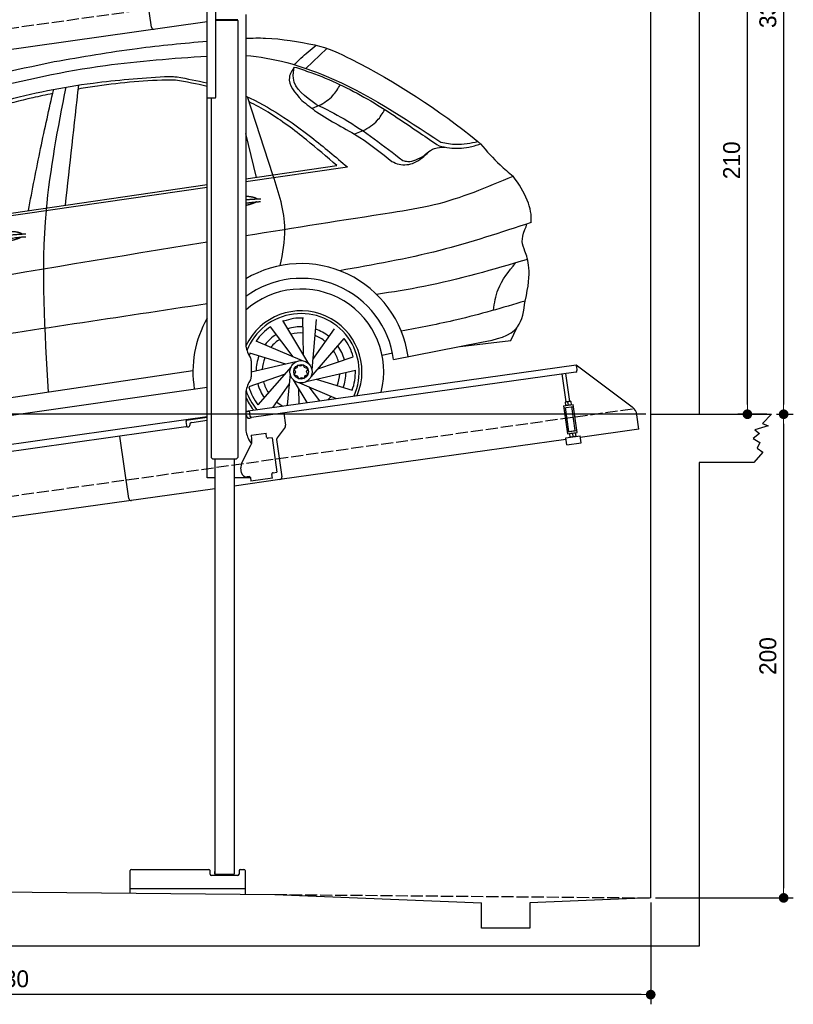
# Model space of a CAD drawing. Extents: x 13 to 6414, y -200 to 6101.
# Tile 5 of 6: x 3214 to 6414, y -200 to 3871. Entities that reach past the tile are written whole.
import ezdxf

# ---------------------------------------------------------------- set-up
doc = ezdxf.new("R2010")
doc.units = 0
doc.header["$LTSCALE"] = 10
doc.header["$MEASUREMENT"] = 0
doc.linetypes.add('GEN3', pattern=[6.25, 5, -1.25])
doc.layers.get('0').update_dxf_attribs({"linetype": 'CONTINUOUS'})
doc.layers.get('DEFPOINTS').update_dxf_attribs({"linetype": 'CONTINUOUS'})
doc.layers.add('3', color=6, linetype='GEN3')
doc.layers.add('CAR', color=1, linetype='CONTINUOUS')
doc.layers.add('AM_0', color=7, linetype='CONTINUOUS', lineweight=30)
doc.layers.add('AM_5', color=3, linetype='CONTINUOUS', lineweight=15)
doc.dimstyles.new('KLAUS_DXF', dxfattribs={"dimscale": 20, "dimtxt": 3.5, "dimasz": 2, "dimexe": 2, "dimexo": 1, "dimgap": 1.5, "dimtad": 1, "dimlfac": 0.1, "dimdsep": 46, "dimtxsty": 'STANDARD', "dimblk": 'DOT', "dimcen": 2, "dimclrd": 256, "dimclre": 256, "dimclrt": 2, "dimadec": 0, "dimazin": 0, "dimtfac": 1, "dimtmove": 2, "dimatfit": 3, "dimfxl": 1, "dimtolj": 1, "dimarcsym": 0})

# ---------------------------------------------------------------- blocks, each defined once
blk = doc.blocks.new('_DOT')
at = {"color": 0, "linetype": 'ByBlock'}
blk.add_line((-0.5, 0), (-1, 0), dxfattribs=at)
at = {"color": 0, "linetype": 'ByBlock', "const_width": 0.5}
blk.add_lwpolyline([(-0.25, 0, 1), (0.25, 0, 1)], format="xyb", close=True, dxfattribs=at)
blk = doc.blocks.new('*D8')
at = {"layer": 'AM_5', "lineweight": -2, "transparency": 16777216}
for p, q in [((5804.1, 2240), (84.1, 2240)), ((124.1, 330), (124.1, 2200)), ((504.1, 290), (84.1, 290))]:
    blk.add_line(p, q, dxfattribs=at)
at = {"layer": 'DEFPOINTS', "color": 0, "transparency": 16777216}
for p in [(124.1, 2240), (5824.1, 2240), (524.1, 290)]:
    blk.add_point(p, dxfattribs=at)
at = {"layer": 'AM_5', "lineweight": -2, "transparency": 16777216, "xscale": 40, "yscale": 40, "zscale": 40}
for p, rotation in [((124.1, 2240), 90), ((124.1, 290), 270)]:
    blk.add_blockref('_DOT', p, dxfattribs=dict(at, rotation=rotation))
at = {"layer": 'AM_5', "color": 2, "transparency": 16777216, "insert": (59.1, 1265), "char_height": 70, "attachment_point": 5, "rotation": 90}
blk.add_mtext('\\A1;195', dxfattribs=at)
blk = doc.blocks.new('*D9')
at = {"layer": 'AM_5', "lineweight": -2, "transparency": 16777216}
for p, q in [((504.1, 3240), (84.1, 3240)), ((124.1, 2280), (124.1, 3200)), ((5804.1, 2240), (84.1, 2240))]:
    blk.add_line(p, q, dxfattribs=at)
at = {"layer": 'DEFPOINTS', "color": 0, "transparency": 16777216}
for p in [(124.1, 3240), (524.1, 3240), (5824.1, 2240)]:
    blk.add_point(p, dxfattribs=at)
at = {"layer": 'AM_5', "lineweight": -2, "transparency": 16777216, "xscale": 40, "yscale": 40, "zscale": 40}
for p, rotation in [((124.1, 3240), 90), ((124.1, 2240), 270)]:
    blk.add_blockref('_DOT', p, dxfattribs=dict(at, rotation=rotation))
at = {"layer": 'AM_5', "color": 2, "transparency": 16777216, "insert": (59.1, 2740), "char_height": 70, "attachment_point": 5, "rotation": 90}
blk.add_mtext('\\A1;100', dxfattribs=at)
blk = doc.blocks.new('*D10')
at = {"layer": 'AM_5', "lineweight": -2, "transparency": 16777216}
for p, q in [((6044.1, 4340), (6264.1, 4340)), ((6224.1, 2280), (6224.1, 4300)), ((6304.1, 2240), (6184.1, 2240))]:
    blk.add_line(p, q, dxfattribs=at)
at = {"layer": 'DEFPOINTS', "color": 0, "transparency": 16777216}
for p in [(6024.1, 4340), (6224.1, 4340), (6324.1, 2240)]:
    blk.add_point(p, dxfattribs=at)
at = {"layer": 'AM_5', "lineweight": -2, "transparency": 16777216, "xscale": 40, "yscale": 40, "zscale": 40}
for p, rotation in [((6224.1, 4340), 90), ((6224.1, 2240), 270)]:
    blk.add_blockref('_DOT', p, dxfattribs=dict(at, rotation=rotation))
at = {"layer": 'AM_5', "color": 2, "transparency": 16777216, "insert": (6159.1, 3290), "char_height": 70, "attachment_point": 5, "rotation": 90}
blk.add_mtext('\\A1;210', dxfattribs=at)
blk = doc.blocks.new('*D11')
at = {"layer": 'AM_5', "lineweight": -2, "transparency": 16777216}
for p, q in [((6344.1, 2240), (6414.1, 2240)), ((6374.1, 2200), (6374.1, 280)), ((5844.1, 240), (6414.1, 240))]:
    blk.add_line(p, q, dxfattribs=at)
at = {"layer": 'DEFPOINTS', "color": 0, "transparency": 16777216}
for p in [(6324.1, 2240), (5824.1, 240), (6374.1, 240)]:
    blk.add_point(p, dxfattribs=at)
at = {"layer": 'AM_5', "lineweight": -2, "transparency": 16777216, "xscale": 40, "yscale": 40, "zscale": 40}
for p, rotation in [((6374.1, 2240), 90), ((6374.1, 240), 270)]:
    blk.add_blockref('_DOT', p, dxfattribs=dict(at, rotation=rotation))
at = {"layer": 'AM_5', "color": 2, "transparency": 16777216, "insert": (6309.1, 1240), "char_height": 70, "attachment_point": 5, "rotation": 90}
blk.add_mtext('\\A1;200', dxfattribs=at)
blk = doc.blocks.new('*D12')
at = {"layer": 'AM_5', "lineweight": -2, "transparency": 16777216}
for p, q in [((524.1, 270), (524.1, -200)), ((5824.1, 220.9), (5824.1, -200)), ((5784.1, -160), (564.1, -160))]:
    blk.add_line(p, q, dxfattribs=at)
at = {"layer": 'DEFPOINTS', "color": 0, "transparency": 16777216}
for p in [(524.1, 290), (5824.1, 240.9), (524.1, -160)]:
    blk.add_point(p, dxfattribs=at)
at = {"layer": 'AM_5', "lineweight": -2, "transparency": 16777216, "xscale": 40, "yscale": 40, "zscale": 40, "rotation": 180}
blk.add_blockref('_DOT', (524.1, -160), dxfattribs=at)
at = {"layer": 'AM_5', "lineweight": -2, "transparency": 16777216, "xscale": 40, "yscale": 40, "zscale": 40}
blk.add_blockref('_DOT', (5824.1, -160), dxfattribs=at)
at = {"layer": 'AM_5', "color": 2, "transparency": 16777216, "insert": (3174.1, -95), "char_height": 70, "attachment_point": 5}
blk.add_mtext('\\A1;530', dxfattribs=at)
blk = doc.blocks.new('*D13')
at = {"layer": 'AM_5', "lineweight": -2, "transparency": 16777216}
for p, q in [((5844.1, 5590), (6414.1, 5590)), ((6374.1, 5550), (6374.1, 2280)), ((6344.1, 2240), (6414.1, 2240))]:
    blk.add_line(p, q, dxfattribs=at)
at = {"layer": 'DEFPOINTS', "color": 0, "transparency": 16777216}
for p in [(5824.1, 5590), (6324.1, 2240), (6374.1, 2240)]:
    blk.add_point(p, dxfattribs=at)
at = {"layer": 'AM_5', "lineweight": -2, "transparency": 16777216, "xscale": 40, "yscale": 40, "zscale": 40}
for p, rotation in [((6374.1, 5590), 90), ((6374.1, 2240), 270)]:
    blk.add_blockref('_DOT', p, dxfattribs=dict(at, rotation=rotation))
at = {"layer": 'AM_5', "color": 2, "transparency": 16777216, "insert": (6309.1, 3915), "char_height": 70, "attachment_point": 5, "rotation": 90}
blk.add_mtext('\\A1;335', dxfattribs=at)
blk = doc.blocks.new('Car 175  EG')
at = {"layer": 'CAR'}
for p, q in [((17942.7, 2925.1), (18029.7, 3007.7)), ((17807.2, 2484.1), (17701.6, 2806.9)), ((17998.3, 2771.1), (17969.5, 2758.7)), ((17738.9, 2474.2), (17694.5, 2655.1)), ((18179.5, 2666.2), (18144.5, 2652.6)), ((17694.5, 2467.7), (18071.6, 2522.7)), ((17694.5, 2456.6), (18114.8, 2517.3)), ((15904.4, 2206.8), (17534.5, 2444.4)), ((15837.3, 2188.3), (17534.5, 2433.4)), ((17955.3, 1703.5), (17848.1, 1882.3)), ((17933.5, 1739.9), (17930.9, 1895.1)), ((17968.7, 1678.3), (17987, 1886)), ((17890.7, 1732.6), (17797.3, 1856.7)), ((17972.4, 1720.6), (18061.5, 1847.8)), ((18790.6, 1800.4), (18815.7, 1851.6)), ((17929.7, 1716), (17737.9, 1797.6)), ((17964.7, 1650.1), (18101.6, 1807.4)), ((18306.1, 1721.4), (18669.7, 1792.2)), ((18582, 1775.1), (18790.6, 1800.4)), ((18790.6, 1800.4), (18790.6, 1800.4)), ((17860.4, 1701.6), (17711.9, 1747)), ((17901.7, 1711.1), (17717.5, 1668.7)), ((17992.6, 1682.1), (18139.4, 1732.6)), ((18258.8, 1739.1), (18301.3, 1749.3)), ((18262.9, 1713), (18263.1, 1713.1)), ((17476, 1674.8), (15621.3, 1399.3)), ((17881.9, 1690.6), (17744.9, 1533.3)), ((17944.9, 1629.7), (18148.1, 1676.4)), ((17854, 1658.6), (17707.2, 1608.1)), ((17877.9, 1662.4), (17866.4, 1531.8)), ((17891.3, 1637.2), (17947.6, 1543.3)), ((17986.2, 1639.2), (18134.7, 1593.7)), ((15569.8, 1327.3), (17534.5, 1606.5)), ((17874.2, 1620.1), (17807.2, 1524.5)), ((17913.1, 1600.9), (17914.1, 1538.6)), ((17916.9, 1624.7), (18068.4, 1560.2)), ((17955.9, 1608.1), (17999.3, 1550.5))]:
    blk.add_line(p, q, dxfattribs=at)
for points in [[(17905.8, 1686.2), (17894.4, 1680.6), (17899.7, 1669.8)], [(17899.7, 1669.8), (17895.5, 1658.4), (17907.5, 1653.9)], [(17920.9, 1693.7), (17910, 1697.7), (17905.8, 1686.2)], [(17937.8, 1687.5), (17932, 1699.2), (17920.9, 1693.7)], [(17946.4, 1669.9), (17951.1, 1682.6), (17937.8, 1687.5)], [(17940.8, 1654.6), (17951.4, 1659.8), (17946.4, 1669.9)], [(17907.5, 1653.9), (17913.7, 1641.3), (17925.7, 1647.2)], [(17925.7, 1647.2), (17936.6, 1643.2), (17940.8, 1654.6)]]:
    blk.add_lwpolyline(points, dxfattribs=at)
for radius in [46.1, 30.3]:
    blk.add_circle((17923.3, 1670.4), radius, dxfattribs=at)
for centre, radius, start, end in [((17923.3, 1670.4), 447.3, 8.0671, 120.7621), ((17923.3, 1670.6), 386.1, 7.5724, 126.344), ((17923.3, 1670.4), 342.3, 345.8099, 131.9522), ((17923.3, 1670.4), 252, 337.145, 154.8531), ((17923.3, 1670.4), 447.3, 150.3599, 189.1903), ((17923.3, 1670.4), 240.7, 335.5176, 158.5341), ((17926.3, 1667.8), 224.9, 88.0717, 109.5368), ((17923.3, 1670.4), 224.9, 124.0717, 145.5368), ((17923.3, 1670.4), 186, 87.4635, 107.1092), ((17923.3, 1670.4), 186, 51.4635, 71.1092), ((17923.3, 1670.4), 186, 123.4635, 143.1092), ((17923.3, 1670.4), 160.5, 122.9034, 140.8524), ((17923.3, 1670.4), 160.5, 86.9034, 104.8524), ((17923.3, 1670.4), 160.5, 50.9034, 68.8524), ((17923.3, 1670.4), 224.9, 16.0717, 37.5368), ((17923.3, 1670.4), 160.5, 14.9034, 32.8524), ((17923.3, 1670.4), 186, 15.4635, 35.1092), ((17923.3, 1670.4), 224.9, 160.0717, 162.5691), ((17923.3, 1670.4), 186, 159.4635, 179.1092), ((17923.3, 1670.4), 160.5, 158.9034, 176.8524), ((17923.3, 1670.4), 224.9, 340.0717, 1.5368), ((17923.3, 1670.4), 160.5, 194.9034, 212.8524), ((17923.3, 1670.4), 160.5, 338.9034, 356.8524), ((17923.3, 1670.4), 186, 339.4635, 359.1092), ((17923.3, 1670.4), 240.7, 199.0232, 220.2006), ((17923.3, 1670.4), 224.9, 196.0717, 217.5368), ((17923.3, 1670.4), 186, 195.4635, 215.1092), ((17923.3, 1670.4), 252, 204.7758, 218.5906), ((17923.3, 1670.4), 160.5, 314.3716, 320.8524), ((17923.3, 1670.4), 186, 231.4635, 231.5763), ((17923.3, 1670.4), 160.5, 230.9034, 242.1976)]:
    blk.add_arc(centre, radius, start, end, dxfattribs=at)
for points, degree, knots in [([(16902.4, 2952.8), (17016.6, 2972.7), (17226.3, 3009.3), (17438, 3029.4), (17534.5, 3037.6)], 3, [0, 0, 0, 0, 347.738814, 638.059887, 638.059887, 638.059887, 638.059887]), ([(17694.5, 3049.3), (17721.9, 3050.5), (17817.8, 3052.9), (17912.6, 3035), (17980.2, 3022.2)], 3, [36.023232, 36.023232, 36.023232, 36.023232, 118.259253, 323.761641, 323.761641, 323.761641, 323.761641]), ([(17894.3, 2940.5), (17913.4, 2958.3), (17943.1, 2985.9), (17974.2, 3011.8), (17985.2, 3021)], 3, [0, 0, 0, 0, 78.428284, 121.48938, 121.48938, 121.48938, 121.48938]), ([(17980.2, 3022.2), (18034.4, 3009.8), (18273.4, 2897.4), (18490.6, 2755.8), (18654.8, 2622.5)], 3, [0, 0, 0, 0, 159.874644, 787.271793, 787.271793, 787.271793, 787.271793]), ([(15618.2, 2264.7), (15674.3, 2311.2), (15844.4, 2452.1), (16141.1, 2707.5), (16615.8, 2842.2), (17080.9, 2943.8), (17393.7, 2966.3), (17534.5, 2975.9)], 3, [0, 0, 0, 0, 218.844855, 663.888154, 1156.086056, 1672.421782, 2095.069104, 2095.069104, 2095.069104, 2095.069104]), ([(17694.5, 2978.2), (17808.4, 2969.7), (18101.8, 2885.4), (18349.4, 2720.7), (18501.7, 2619.5)], 3, [139.277208, 139.277208, 139.277208, 139.277208, 481.738996, 1029.18941, 1029.18941, 1029.18941, 1029.18941]), ([(15330.2, 2061.6), (15499.7, 2242.7), (15807.7, 2571.9), (16374.9, 2843.4), (16737.1, 2918.5), (16902.4, 2952.8)], 3, [0, 0, 0, 0, 738.220806, 1341.344928, 1847.31521, 1847.31521, 1847.31521, 1847.31521]), ([(15870.3, 2323.5), (15905.1, 2361.8), (16002.8, 2464), (16183.7, 2597.6), (16428.6, 2705), (16716.3, 2804.6), (17034, 2867.2), (17259.6, 2884.4), (17358.3, 2891.9)], 3, [117.352309, 117.352309, 117.352309, 117.352309, 272.540859, 541.806129, 784.156862, 1072.446581, 1454.195977, 1751.061842, 1751.061842, 1751.061842, 1751.061842]), ([(17358.3, 2891.9), (17369.2, 2891.8), (17386.8, 2891.7), (17404.3, 2890.1), (17411, 2889.5)], 3, [0, 0, 0, 0, 32.704524, 52.753406, 52.753406, 52.753406, 52.753406]), ([(17895.3, 2930.6), (17886.3, 2916.6), (17856.6, 2869.7), (17897.6, 2824.4), (17926.4, 2792.6)], 3, [0, 0, 0, 0, 46.680661, 155.623615, 155.623615, 155.623615, 155.623615]), ([(17986.3, 2775.9), (17941.4, 2807.8), (17882.3, 2849.9), (17892.7, 2914.9), (17895.3, 2930.6)], 3, [0, 0, 0, 0, 144.333292, 190.14637, 190.14637, 190.14637, 190.14637]), ([(17895.3, 2930.6), (17918, 2923.4), (18022.9, 2890), (18201.4, 2803.7), (18370.2, 2688.1), (18468.2, 2621.9), (18494.3, 2604.2)], 3, [0, 0, 0, 0, 71.558507, 330.215647, 590.333374, 685.04901, 685.04901, 685.04901, 685.04901]), ([(17404.3, 2875.7), (17398, 2875.8), (17289.8, 2877.4), (17155.3, 2862.8), (17028.2, 2843.7), (17002, 2839.5)], 3, [0, 0, 0, 0, 18.992086, 324.700837, 404.11148, 404.11148, 404.11148, 404.11148]), ([(17998.3, 2771.1), (18018.8, 2783.4), (18055.1, 2805.3), (18076.4, 2841.6), (18085.7, 2857.5)], 3, [0, 0, 0, 0, 70.351085, 124.58113, 124.58113, 124.58113, 124.58113]), ([(16895.9, 2820.7), (16868.2, 2815.3), (16735.5, 2787.6), (16485.8, 2714.9), (16203.2, 2589.4), (16018.5, 2448.5), (15942, 2373.8), (15919.7, 2351.2)], 3, [511.867426, 511.867426, 511.867426, 511.867426, 596.429185, 918.958376, 1290.506038, 1516.177085, 1611.41328, 1611.41328, 1611.41328, 1611.41328]), ([(16795.5, 2336.7), (16811.8, 2422.5), (16843.7, 2590.3), (16881.4, 2756.9), (16899.9, 2838.4)], 3, [0, 0, 0, 0, 261.959498, 512.462761, 512.462761, 512.462761, 512.462761]), ([(16949.8, 2847.4), (16916.8, 2677.8), (16835.7, 2261.4), (16862, 1837.3), (16877.6, 1585.9)], 3, [0, 0, 0, 0, 516.513385, 1267.967211, 1267.967211, 1267.967211, 1267.967211]), ([(17694.5, 2810.2), (17791.8, 2766.1), (17936.9, 2668.7), (18066.4, 2558.5), (18114.8, 2517.3)], 3, [295.386562, 295.386562, 295.386562, 295.386562, 615.655515, 806.888338, 806.888338, 806.888338, 806.888338]), ([(18071.6, 2522.7), (18029.9, 2558.7), (17939, 2637.2), (17818.8, 2727.3), (17735.2, 2773.2), (17708.3, 2786.4)], 3, [0, 0, 0, 0, 165.293778, 360.516734, 449.744426, 449.744426, 449.744426, 449.744426]), ([(17926.4, 2792.6), (17946.3, 2776.6), (18020.7, 2716.8), (18158.7, 2652.9), (18256.2, 2574.6), (18299.4, 2540)], 3, [0, 0, 0, 0, 76.699266, 285.687388, 451.149568, 451.149568, 451.149568, 451.149568]), ([(17986.3, 2775.9), (18025.5, 2757.3), (18152.1, 2692.4), (18265.4, 2605.1), (18344.3, 2544.3)], 3, [173.791125, 173.791125, 173.791125, 173.791125, 304.040601, 601.261725, 601.261725, 601.261725, 601.261725]), ([(18179.5, 2666.2), (18200.8, 2678.9), (18238.2, 2701.2), (18260.2, 2738.5), (18269.7, 2754.5)], 3, [0, 0, 0, 0, 72.9543, 128.034568, 128.034568, 128.034568, 128.034568]), ([(18494.3, 2604.2), (18508.5, 2601.2), (18548.8, 2592.8), (18607.9, 2594.4), (18649.3, 2607.5), (18665.1, 2612.6)], 3, [0, 0, 0, 0, 43.515092, 123.529277, 173.371696, 173.371696, 173.371696, 173.371696]), ([(18501.7, 2619.5), (18522.8, 2615.5), (18573.8, 2605.7), (18624.9, 2616.3), (18654.8, 2622.5)], 3, [0, 0, 0, 0, 63.99047, 154.400827, 154.400827, 154.400827, 154.400827]), ([(18665.1, 2612.6), (18691.5, 2582.7), (18733.4, 2535), (18782.2, 2494.5), (18800.4, 2479.4)], 3, [0, 0, 0, 0, 119.274596, 190.03314, 190.03314, 190.03314, 190.03314]), ([(18299.4, 2540), (18308.9, 2535.5), (18337.9, 2522.1), (18399.7, 2530.2), (18433.7, 2562.7), (18452.2, 2580.2)], 3, [0, 0, 0, 0, 31.505533, 95.240557, 170.287739, 170.287739, 170.287739, 170.287739]), ([(18432.1, 2564.5), (18440.6, 2571.9), (18454, 2583.6), (18482.7, 2598.5), (18503.6, 2599), (18518, 2599.4)], 3, [0, 0, 0, 0, 34.045961, 53.123126, 95.503119, 95.503119, 95.503119, 95.503119]), ([(18344.3, 2544.3), (18351, 2542.5), (18381.3, 2534.3), (18409.8, 2551.3), (18432.1, 2564.5)], 3, [0, 0, 0, 0, 20.52127, 92.463534, 92.463534, 92.463534, 92.463534]), ([(17837.2, 2109.3), (17847.2, 2159.8), (17872, 2286.3), (17831.5, 2409.9), (17807.2, 2484.1)], 3, [0, 0, 0, 0, 152.149145, 381.393919, 381.393919, 381.393919, 381.393919]), ([(17694.5, 2233.7), (17895.9, 2266.1), (18156, 2307.4), (18531.3, 2365.3), (18693.2, 2434), (18800.4, 2479.4)], 3, [2383.729371, 2383.729371, 2383.729371, 2383.729371, 2995.204796, 3172.367939, 3519.626933, 3519.626933, 3519.626933, 3519.626933]), ([(17694.5, 2396.5), (17707.3, 2396.3), (17719.7, 2394.8), (17729.9, 2392.3), (17737.5, 2389.1), (17741.6, 2385.6), (17741.8, 2385.4)], 5, [0.3470471, 0.3470471, 0.3470471, 0.3470471, 0.3470471, 0.3470471, 0.500106, 0.5095952, 0.5095952, 0.5095952, 0.5095952, 0.5095952, 0.5095952]), ([(17738.5, 2372.9), (17735.1, 2370.6), (17728.9, 2367.5), (17720.3, 2364.4), (17709.7, 2361.3), (17697.6, 2358.4), (17694.5, 2357.6)], 5, [0.6133618, 0.6133618, 0.6133618, 0.6133618, 0.6133618, 0.6133618, 0.700106, 0.7294819, 0.7294819, 0.7294819, 0.7294819, 0.7294819, 0.7294819]), ([(18874.8, 2287.8), (18749.6, 2246.1), (18490.5, 2159.9), (18221.5, 2112.8), (18082.5, 2088.4)], 3, [0, 0, 0, 0, 395.380199, 818.006387, 818.006387, 818.006387, 818.006387]), ([(18850.4, 1962.9), (18879.9, 2086.6), (18846.6, 2177), (18830.3, 2220.4), (18857, 2274.5), (18855.2, 2281.3)], 3, [0, 0, 0, 0, 191.520738, 358.507699, 388.935799, 388.935799, 388.935799, 388.935799]), ([(16611.3, 2214.3), (16614.7, 2222.5), (16638.9, 2239.9), (16692.8, 2256.8), (16739.6, 2253.7), (16764.7, 2244.8), (16770, 2240.2), (16770.2, 2240)], 5, [0.0314681, 0.0314681, 0.0314681, 0.0314681, 0.0314681, 0.0314681, 0.300106, 0.500106, 0.5095952, 0.5095952, 0.5095952, 0.5095952, 0.5095952, 0.5095952]), ([(16766.9, 2227.5), (16763.5, 2225.2), (16746.7, 2217), (16713.5, 2208.3), (16667.2, 2200.5), (16635.8, 2199.7), (16622.5, 2202.2)], 5, [0.6133618, 0.6133618, 0.6133618, 0.6133618, 0.6133618, 0.6133618, 0.700106, 0.9252293, 0.9252293, 0.9252293, 0.9252293, 0.9252293, 0.9252293]), ([(18860.3, 2135.2), (18718.1, 2093.4), (18512.6, 2033.1), (18301.2, 2000.2), (18236.1, 1990.1)], 3, [0, 0, 0, 0, 443.803429, 641.293289, 641.293289, 641.293289, 641.293289]), ([(18719.2, 1924.7), (18723.7, 1954.3), (18734.9, 2027.9), (18782.5, 2086), (18811.1, 2120.7)], 3, [0, 0, 0, 0, 88.353055, 219.93459, 219.93459, 219.93459, 219.93459]), ([(18850.4, 1962.9), (18756.8, 1935.3), (18587.9, 1885.4), (18414.9, 1853.1), (18337.7, 1838.7)], 3, [0, 0, 0, 0, 292.507954, 527.778072, 527.778072, 527.778072, 527.778072]), ([(18669.7, 1792.2), (18729.8, 1804.4), (18831.1, 1824.9), (18844.8, 1923), (18850.4, 1962.9)], 3, [0, 0, 0, 0, 162.530029, 273.799158, 273.799158, 273.799158, 273.799158]), ([(17534.5, 1951.4), (17167.9, 1895.6), (16474.5, 1790.1), (15779.9, 1692.9), (15452.5, 1647)], 3, [47.181125, 47.181125, 47.181125, 47.181125, 1159.478774, 2151.345069, 2151.345069, 2151.345069, 2151.345069])]:
    blk.add_open_spline(points, degree=degree, knots=knots, dxfattribs=at)
for points, degree in [([(16948.4, 2359), (16966.9, 2524.6), (16985.4, 2690.3), (17003.8, 2856)], 3), ([(17534.5, 2850.5), (17491.6, 2861.2), (17448, 2868.5), (17404.3, 2875.7)], 3), ([(17411, 2889.5), (17452.4, 2882), (17493.8, 2874.4), (17534.5, 2864.7)], 3), ([(18665.1, 2612.6), (18661.7, 2615.9), (18658.2, 2619.2), (18654.8, 2622.5)], 3), ([(18874.8, 2287.8), (18881.8, 2346.7), (18850.4, 2411.4), (18800.4, 2479.4)], 3), ([(17694.5, 2381.8), (17724, 2384.9), (17756.7, 2386)], 2), ([(17694.5, 2367.9), (17723.7, 2371.9), (17755.9, 2374.3)], 2), ([(16605.4, 2212.3), (16678.6, 2237), (16785.1, 2240.6)], 2), ([(15344.8, 1838.9), (16073.8, 1963.9), (16802.9, 2088.9), (17534.5, 2207.8)], 3), ([(16611.9, 2199.1), (16683.9, 2221.3), (16784.3, 2228.9)], 2)]:
    blk.add_open_spline(points, degree=degree, dxfattribs=at)

msp = doc.modelspace()

# ---------------------------------------------------------------- linework, layer by layer
for p, q in [((6024.074, 5790), (6024.074, 2240)), ((5824.081, 240), (5824.081, 5590)), ((3758.719, 3840.119), (3722.534, 4097.589)), ((3988.805, 3547.64), (3988.805, 4027.64)), ((4024.805, 3550.64), (4024.805, 3907.64)), ((4115.806, 3871.375), (4024.805, 3871.375)), ((4112.806, 3869.643), (4024.805, 3869.643)), ((4115.806, 3867.911), (4024.805, 3867.911)), ((4112.806, 3869.643), (4115.806, 3871.375)), ((4112.806, 3869.643), (4115.806, 3867.911)), ((4113.805, 3869.066), (4113.805, 3870.22)), ((4115.797, 3867.911), (4115.899, 2061.649)), ((4148.805, 3892.64), (4148.805, 2534.272)), ((3988.805, 3862.357), (1284.081, 3482.233)), ((3988.805, 1977.64), (3988.805, 3547.64)), ((3988.805, 3547.64), (4021.805, 3547.64)), ((4005.81, 3547.64), (4005.893, 2061.638)), ((4162.203, 2484.272), (4168.456, 2473.441)), ((4148.805, 2252.792), (5515.695, 2444.896)), ((4171.805, 2460.941), (4171.805, 2394.338)), ((5516.808, 2436.974), (5515.695, 2444.896)), ((5515.695, 2444.896), (5747.632, 2270.119)), ((5514.919, 2414.492), (4173.105, 2225.912)), ((5473.725, 2290.856), (5457.483, 2406.42)), ((5489.569, 2293.082), (5473.327, 2408.647)), ((5516.808, 2436.974), (5519.174, 2420.139)), ((4168.456, 2381.838), (4162.203, 2371.008)), ((4148.805, 2321.008), (4148.805, 2184.697)), ((5463.901, 2274.53), (5503.512, 2280.096)), ((5470.506, 2290.403), (5469.824, 2289.87)), ((5469.824, 2289.87), (5471.763, 2276.072)), ((5492.787, 2293.535), (5470.506, 2290.403)), ((5483.497, 2278.803), (5481.856, 2290.479)), ((5492.787, 2293.535), (5493.59, 2293.21)), ((5493.59, 2293.21), (5495.53, 2279.412)), ((5519.795, 2164.235), (5503.512, 2280.096)), ((4164.536, 2250.963), (4148.805, 2248.753)), ((4167.458, 2230.168), (4163.979, 2254.925)), ((4306.792, 2244.701), (4313.87, 2194.338)), ((5463.901, 2274.53), (5480.184, 2158.668)), ((5465.015, 2266.607), (5504.625, 2272.174)), ((5485.418, 2168.492), (5471.501, 2267.519)), ((5472.566, 2275.747), (5471.763, 2276.072)), ((5494.847, 2278.879), (5495.53, 2279.412)), ((5512.056, 2172.236), (5498.139, 2271.263)), ((5824.081, 2240), (6324.081, 2240)), ((6324.081, 2240), (6286.374, 2202.153)), ((1284.081, 1850.181), (3901.558, 2218.044)), ((3901.558, 2218.044), (3988.805, 2230.305)), ((3901.558, 2218.044), (3902.671, 2210.121)), ((3988.805, 2226.266), (3902.115, 2214.083)), ((3905.037, 2193.287), (3902.671, 2210.121)), ((3925.927, 2206.321), (3988.805, 2215.158)), ((4155.08, 2228.428), (4155.219, 2227.438)), ((4160.866, 2223.182), (4165.818, 2223.878)), ((5775.306, 2178.433), (5767.054, 2237.146)), ((6286.374, 2202.153), (6310.65, 2192.163)), ((3900.782, 2187.64), (1284.081, 1819.886)), ((3908.348, 2187.693), (3913.299, 2188.389)), ((3917.555, 2194.036), (3917.416, 2195.027)), ((4170.748, 2152.873), (4233.134, 2161.641)), ((4235.361, 2145.797), (4233.134, 2161.641)), ((4311.953, 2186.928), (4278.64, 2142.719)), ((5479.071, 2166.59), (5518.682, 2172.157)), ((5480.184, 2158.668), (5519.795, 2164.235)), ((5485.418, 2168.492), (5512.056, 2172.236)), ((5488.849, 2159.886), (5488.167, 2159.353)), ((5488.167, 2159.353), (5490.106, 2145.554)), ((5490.954, 2168.26), (5490.815, 2169.251)), ((5500.199, 2159.961), (5501.84, 2148.286)), ((5506.799, 2170.487), (5506.659, 2171.477)), ((5511.13, 2163.017), (5511.933, 2162.693)), ((5511.933, 2162.693), (5513.873, 2148.895)), ((5775.306, 2178.433), (5532.69, 2144.336)), ((6273.522, 2160.767), (6248.531, 2140.074)), ((6310.65, 2192.163), (6254.243, 2175.752)), ((6254.243, 2175.752), (6273.522, 2160.767)), ((3664.643, 1891.897), (3628.458, 2149.367)), ((3664.643, 1891.897), (3628.458, 2149.367)), ((4162.203, 2134.697), (4172.244, 2117.305)), ((4170.748, 2152.873), (4172.974, 2137.029)), ((4173.564, 2132.83), (4172.974, 2137.029)), ((4235.361, 2145.797), (4235.5, 2144.807)), ((4241.148, 2140.551), (4242.138, 2140.69)), ((4257.982, 2142.917), (4242.138, 2140.69)), ((4257.982, 2142.917), (4278.023, 2000.319)), ((4276.723, 2135.309), (4298.415, 1980.968)), ((5473.274, 2135.986), (4289.904, 1969.674)), ((5472.342, 2142.62), (5531.758, 2150.971)), ((5476.517, 2112.912), (5472.342, 2142.62)), ((5476.517, 2112.912), (5535.933, 2121.263)), ((5490.909, 2145.23), (5490.106, 2145.554)), ((5513.19, 2148.361), (5513.873, 2148.895)), ((5535.933, 2121.263), (5531.758, 2150.971)), ((6248.531, 2140.074), (6274.95, 2122.949)), ((6274.95, 2122.949), (6264.954, 2099.402)), ((4132.62, 2038.529), (4170.09, 2112.069)), ((6287.802, 2082.991), (6251.387, 2040)), ((6264.954, 2099.402), (6287.802, 2082.991)), ((4012.894, 2054.638), (4005.893, 2061.638)), ((4108.894, 2054.643), (4012.894, 2054.638)), ((4020.894, 2054.638), (4020.99, 338.625)), ((4100.894, 2054.643), (4100.987, 338.655)), ((4108.894, 2054.643), (4115.899, 2061.649)), ((6024.074, 2040), (6024.074, 40)), ((6251.387, 2040), (6024.074, 2040)), ((4131.929, 1997.963), (4129.146, 2017.769)), ((4262.179, 1998.092), (4261.189, 1997.953)), ((4262.179, 1998.092), (4278.023, 2000.319)), ((4020.898, 1977.64), (3988.805, 1977.64)), ((4168.11, 1977.64), (4100.898, 1977.64)), ((4289.904, 1969.674), (4100.9, 1943.111)), ((4162.44, 1982.055), (4154.518, 1980.941)), ((4168.087, 1977.799), (4170.175, 1962.945)), ((4259.299, 1975.471), (4170.175, 1962.945)), ((4256.933, 1992.305), (4257.072, 1991.315)), ((4259.299, 1975.471), (4257.072, 1991.315)), ((4020.901, 1931.868), (1284.081, 1547.233)), ((3670.975, 259.741), (3670.975, 352.642)), ((3675.975, 357.642), (3995.975, 357.642)), ((4000.975, 337.642), (4000.975, 352.642)), ((4115.975, 332.642), (4005.975, 332.642)), ((4020.976, 338.639), (4020.976, 349.639)), ((4021.976, 337.639), (4020.976, 338.639)), ((4021.976, 337.639), (4099.976, 337.644)), ((4034.976, 337.64), (4034.976, 332.642)), ((4086.976, 337.643), (4086.976, 332.642)), ((4099.976, 337.644), (4100.987, 338.655)), ((4120.975, 352.642), (4120.975, 337.642)), ((4125.975, 357.642), (4140.975, 357.642)), ((4145.975, 352.642), (4145.975, 255.174)), ((524.081, 290), (4269.081, 253.99)), ((4145.975, 277.642), (3670.975, 277.642)), ((4269.081, 253.99), (5124.081, 219.912)), ((5124.081, 115), (5124.081, 219.912)), ((5824.081, 240), (5323.626, 219.912)), ((5323.626, 219.912), (5324.081, 115)), ((5324.081, 115), (5124.081, 115)), ((6024.074, 40), (324.09, 40))]:
    msp.add_line(p, q)
msp.add_polyline3d([(4168.084, 1977.803, 0), (4168.084, 1977.803, 0), (4168.084, 1977.813, 0), (4168.084, 1977.823, 0), (4168.084, 1977.833, 0), (4168.084, 1977.833, 0), (4168.084, 1977.843, 0), (4168.084, 1977.853, 0), (4168.074, 1977.863, 0), (4168.074, 1977.863, 0), (4168.074, 1977.873, 0), (4168.074, 1977.883, 0), (4168.074, 1977.893, 0), (4168.074, 1977.903, 0), (4168.074, 1977.903, 0), (4168.074, 1977.913, 0), (4168.064, 1977.923, 0), (4168.064, 1977.933, 0), (4168.064, 1977.933, 0), (4168.064, 1977.943, 0), (4168.064, 1977.953, 0), (4168.064, 1977.963, 0), (4168.064, 1977.963, 0), (4168.064, 1977.973, 0), (4168.054, 1977.983, 0), (4168.054, 1977.993, 0), (4168.054, 1978.003, 0), (4168.054, 1978.003, 0), (4168.054, 1978.013, 0), (4168.054, 1978.023, 0), (4168.054, 1978.033, 0), (4168.044, 1978.033, 0), (4168.044, 1978.043, 0), (4168.044, 1978.053, 0), (4168.044, 1978.063, 0), (4168.044, 1978.063, 0), (4168.044, 1978.073, 0), (4168.034, 1978.083, 0), (4168.034, 1978.093, 0), (4168.034, 1978.103, 0), (4168.034, 1978.103, 0), (4168.034, 1978.113, 0), (4168.034, 1978.123, 0), (4168.034, 1978.133, 0), (4168.024, 1978.133, 0), (4168.024, 1978.143, 0), (4168.024, 1978.153, 0), (4168.024, 1978.163, 0), (4168.024, 1978.163, 0), (4168.024, 1978.173, 0), (4168.014, 1978.183, 0), (4168.014, 1978.193, 0), (4168.014, 1978.203, 0), (4168.014, 1978.203, 0), (4168.014, 1978.213, 0), (4168.014, 1978.223, 0), (4168.004, 1978.233, 0), (4168.004, 1978.233, 0), (4168.004, 1978.243, 0), (4168.004, 1978.253, 0), (4168.004, 1978.263, 0), (4167.994, 1978.273, 0), (4167.994, 1978.273, 0), (4167.994, 1978.283, 0), (4167.994, 1978.293, 0), (4167.994, 1978.303, 0), (4167.984, 1978.303, 0), (4167.984, 1978.313, 0), (4167.984, 1978.323, 0), (4167.984, 1978.333, 0), (4167.984, 1978.333, 0), (4167.984, 1978.343, 0), (4167.974, 1978.353, 0), (4167.974, 1978.363, 0), (4167.974, 1978.373, 0), (4167.974, 1978.373, 0), (4167.974, 1978.383, 0), (4167.964, 1978.393, 0), (4167.964, 1978.403, 0), (4167.964, 1978.403, 0), (4167.964, 1978.413, 0), (4167.954, 1978.423, 0), (4167.954, 1978.433, 0), (4167.954, 1978.433, 0), (4167.954, 1978.443, 0), (4167.954, 1978.453, 0), (4167.944, 1978.463, 0), (4167.944, 1978.473, 0), (4167.944, 1978.473, 0), (4167.944, 1978.483, 0), (4167.944, 1978.493, 0), (4167.934, 1978.503, 0), (4167.934, 1978.503, 0), (4167.934, 1978.513, 0), (4167.934, 1978.523, 0), (4167.924, 1978.533, 0), (4167.924, 1978.533, 0), (4167.924, 1978.543, 0), (4167.924, 1978.553, 0), (4167.914, 1978.563, 0), (4167.914, 1978.573, 0), (4167.914, 1978.573, 0), (4167.914, 1978.583, 0), (4167.914, 1978.593, 0), (4167.904, 1978.603, 0), (4167.904, 1978.603, 0), (4167.904, 1978.613, 0), (4167.904, 1978.623, 0), (4167.894, 1978.633, 0), (4167.894, 1978.633, 0), (4167.894, 1978.643, 0), (4167.894, 1978.653, 0), (4167.884, 1978.663, 0), (4167.884, 1978.673, 0), (4167.884, 1978.673, 0), (4167.884, 1978.683, 0), (4167.874, 1978.693, 0), (4167.874, 1978.703, 0), (4167.874, 1978.703, 0), (4167.874, 1978.713, 0), (4167.864, 1978.723, 0), (4167.864, 1978.733, 0), (4167.864, 1978.733, 0), (4167.854, 1978.743, 0), (4167.854, 1978.753, 0), (4167.854, 1978.763, 0), (4167.854, 1978.763, 0), (4167.844, 1978.773, 0)])
for centre, radius, start, end in [((3768.621, 3841.511), 10, 188, 278), ((4021.805, 3550.64), 3, 270, 0), ((4248.805, 2534.272), 100, 180, 210), ((4146.805, 2460.941), 25, 0, 30), ((5514.223, 2419.443), 5, 278, 8), ((4248.805, 2321.008), 100, 150, 180), ((4146.805, 2394.338), 25, 330, 0), ((5478.183, 2273.508), 17.367, 77.77582, 118.212327), ((5490.073, 2275.146), 17.396, 77.82749, 118.186832), ((5487.171, 2295.803), 17.392, 257.805999, 298.168278), ((5475.292, 2294.049), 17.313, 257.73743, 298.290578), ((5717.541, 2230.187), 50, 8, 53), ((3927.318, 2196.418), 10, 98, 188), ((4145.177, 2227.036), 10, 8, 68.728945), ((4160.17, 2228.134), 5, 188, 278), ((4165.122, 2228.83), 5, 278, 334.763283), ((4172.41, 2230.864), 5, 188, 278), ((3900.086, 2192.591), 5, 278, 8), ((3907.652, 2192.645), 5, 221.236717, 278), ((3912.603, 2193.34), 5, 278, 8), ((4248.805, 2184.697), 100, 180, 210), ((4303.967, 2192.946), 10, 323, 8), ((5496.526, 2142.99), 17.367, 77.77582, 118.212327), ((5508.416, 2144.629), 17.396, 77.82749, 118.186832), ((4138.905, 2127.959), 35, 333, 8), ((4240.452, 2145.503), 5, 188, 278), ((4286.626, 2136.701), 10, 143, 188), ((5493.635, 2163.531), 17.313, 257.73743, 298.290578), ((5505.514, 2165.286), 17.392, 257.805999, 298.168278), ((4165.921, 2364.245), 320.958, 254.679341, 254.686099), ((4163.805, 2022.64), 35, 153, 188), ((4151.734, 2000.747), 20, 188, 278), ((4261.884, 1993.001), 5, 98, 188), ((4163.136, 1977.103), 5, 19.536959, 98), ((4288.512, 1979.576), 10, 278, 8), ((3674.546, 1893.289), 10, 188, 278), ((3674.546, 1893.289), 10, 188, 278), ((3675.975, 352.642), 5, 90, 180), ((3995.975, 352.642), 5, 0, 90), ((4005.975, 337.642), 5, 180, 270), ((4115.975, 337.642), 5, 270, 0), ((4125.975, 352.642), 5, 90, 180), ((4140.975, 352.642), 5, 0, 90)]:
    msp.add_arc(centre, radius, start, end)
at = {"layer": '3'}
for p, q in [((747.49, 3494.675), (5754.898, 4198.42)), ((747.49, 1559.675), (5754.898, 2263.42)), ((4269.081, 253.99), (5824.081, 240))]:
    msp.add_line(p, q, dxfattribs=at)

# ---------------------------------------------------------------- block references
at = {"layer": 'AM_0'}
msp.add_blockref('Car 175  EG', (-13545.683, 745.11), dxfattribs=at)

# ---------------------------------------------------------------- dimensions: what is measured, and where the dimension line sits
at = {"layer": 'AM_5'}
dim = msp.add_linear_dim(base=(6374.074, 2240), p1=(5824.081, 5590), p2=(6324.081, 2240), angle=90, dimstyle='KLAUS_DXF', dxfattribs=at)
dim.commit()
dim.dimension.update_dxf_attribs({"geometry": '*D13', "text_midpoint": (6309.074, 3915)})
for base, p1, p2, override, picture, middle in [((6224.074, 4340), (6324.081, 2240), (6024.074, 4340), {"dimtzin": 7}, '*D10', (6159.074, 3290)), ((124.09, 3240), (5824.081, 2240), (524.081, 3240), {"dimpost": '', "dimtol": 0, "dimlim": 0, "dimtp": 0, "dimtm": 0, "dimtfac": 1, "dimtdec": 2, "dimtolj": 1, "dimtzin": 7}, '*D9', (59.09, 2740)), ((124.09, 2240), (524.081, 290), (5824.081, 2240), {"dimtol": 0, "dimlim": 0, "dimtp": 0, "dimtm": 0, "dimtfac": 1, "dimtdec": 2, "dimtolj": 1, "dimtzin": 7}, '*D8', (59.09, 1265)), ((6374.074, 240), (6324.081, 2240), (5824.081, 240), {"dimtol": 0, "dimlim": 0, "dimtp": 0, "dimtm": 0, "dimtfac": 1, "dimtdec": 2, "dimtolj": 1, "dimtzin": 7}, '*D11', (6309.074, 1240))]:
    dim = msp.add_linear_dim(base=base, p1=p1, p2=p2, angle=90, dimstyle='KLAUS_DXF', override=override, dxfattribs=at)
    dim.commit()
    dim.dimension.update_dxf_attribs({"geometry": picture, "text_midpoint": middle})
dim = msp.add_linear_dim(base=(524.081, -160), p1=(5824.081, 240.9), p2=(524.081, 290), dimstyle='KLAUS_DXF', override={"dimtol": 0, "dimlim": 0, "dimtp": 0, "dimtm": 0, "dimtfac": 1, "dimtdec": 2, "dimtolj": 1, "dimtzin": 7}, dxfattribs=at)
dim.commit()
dim.dimension.update_dxf_attribs({"geometry": '*D12', "text_midpoint": (3174.081, -95)})

doc.saveas('drawing.dxf')
